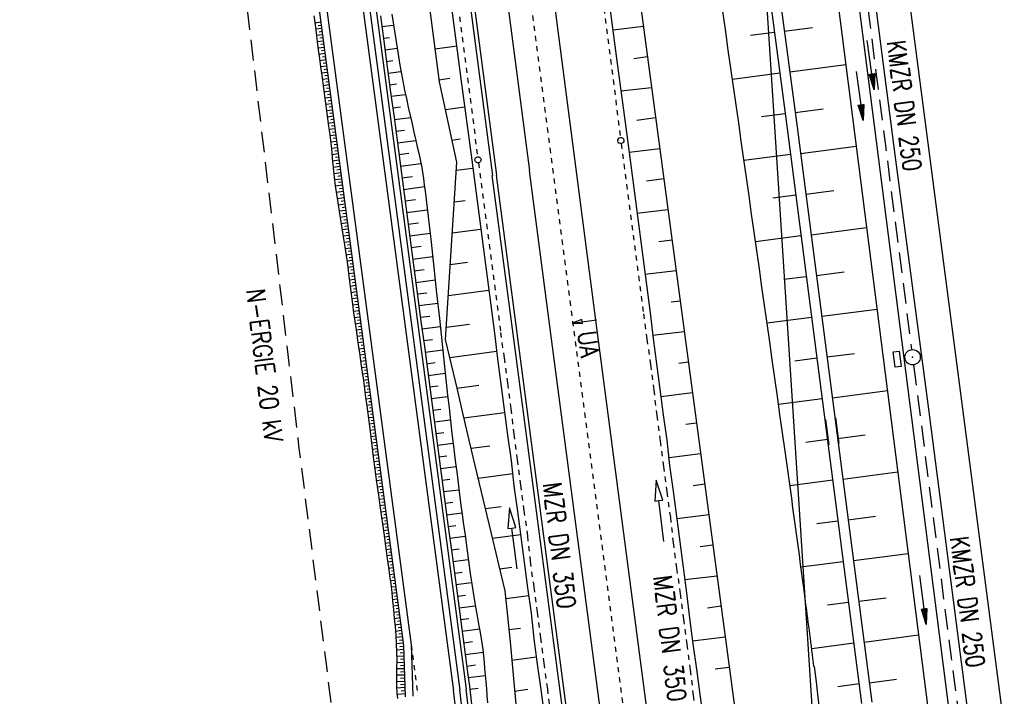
# Model space of a CAD drawing. Extents: x 446224 to 446791, y 446199 to 447379.
# Tile 46 of 113: x 446388 to 446484, y 446851 to 446917. Entities that reach past the tile are written whole.
import ezdxf
from ezdxf.enums import TextEntityAlignment as Align

# ---------------------------------------------------------------- set-up
doc = ezdxf.new("R2010")
doc.units = 0
doc.header["$LTSCALE"] = 2
doc.header["$MEASUREMENT"] = 0
for name, pattern in [('ACAD_ISO03W100', [0.5, 0.25, -0.25]), ('ACAD_ISO10W100W', [0.5, 0.25, -0.25]), ('AUSGEZOGEN', [0]), ('GESTRICH-X2', [1.5, 1, -0.5]), ('PUNKTX2', [0.5, 0.25, -0.25])]:
    doc.linetypes.add(name, pattern=pattern)
doc.layers.get('0').update_dxf_attribs({"linetype": 'AUSGEZOGEN'})
for name, color, linetype in [('201-GRENZL-BAB', 7, 'AUSGEZOGEN'), ('BOESCHG', 250, 'AUSGEZOGEN'), ('DB-Bahnachse', 7, 'CONTINUOUS'), ('DB-Böschungen', 15, 'CONTINUOUS'), ('DB-Gleisachse', 7, 'CONTINUOUS'), ('DB-Kabelanlagen', 15, 'CONTINUOUS'), ('DB-Tiefenentwässerung', 15, 'CONTINUOUS'), ('DB-Weg', 15, 'CONTINUOUS'), ('DB-Wegboeschungen', 15, 'CONTINUOUS'), ('FBRTOP', 250, 'AUSGEZOGEN'), ('KANAL', 7, 'GESTRICH-X2'), ('MS-UEBERFAHRT', 250, 'GESTRICH-X2'), ('MULDE', 250, 'AUSGEZOGEN'), ('PFEIL', 7, 'CONTINUOUS'), ('PFEILTOP', 200, 'AUSGEZOGEN'), ('SCHSYMBOL', 200, 'AUSGEZOGEN'), ('STROMLTG', 4, 'AUSGEZOGEN'), ('TEXTO', 4, 'CONTINUOUS')]:
    doc.layers.add(name, color=color, linetype=linetype)
doc.styles.add('ROMANS', font='romans.shx', dxfattribs={"width": 0.8})

# ---------------------------------------------------------------- blocks, each defined once
blk = doc.blocks.new('GST')
at = {"color": 0}
blk.add_circle((0, 0), 0.75, dxfattribs=at)
blk.add_point((0, 0), dxfattribs=at)
blk = doc.blocks.new('17')
blk.add_lwpolyline([(-0.755, -1.218), (0.748, -1.218), (0.748, -1.801), (-0.755, -1.801)], close=True)
blk.add_blockref('GST', (0, 0))
blk = doc.blocks.new('PFEIL2')
at = {"color": 0}
for p, q in [((0.88, 0.002), (-2.401, -0.012)), ((0.881, -0.271), (0.879, 0.276)), ((0.879, 0.276), (2.429, 0.009)), ((0.911, 0.27), (0.879, 0.265)), ((0.965, 0.261), (0.879, 0.246)), ((1.019, 0.252), (0.879, 0.228)), ((1.073, 0.242), (0.879, 0.209)), ((1.127, 0.233), (0.879, 0.191)), ((1.181, 0.224), (0.879, 0.172)), ((1.235, 0.214), (0.879, 0.154)), ((1.289, 0.205), (0.879, 0.135)), ((1.343, 0.196), (0.879, 0.117)), ((1.397, 0.187), (0.879, 0.098)), ((1.451, 0.177), (0.879, 0.08)), ((1.505, 0.168), (0.879, 0.061)), ((1.559, 0.159), (0.88, 0.043)), ((1.613, 0.149), (0.88, 0.024)), ((1.668, 0.14), (0.88, 0.006)), ((1.722, 0.131), (0.88, -0.013)), ((1.776, 0.121), (0.88, -0.031)), ((1.83, 0.112), (0.88, -0.05)), ((1.884, 0.103), (0.88, -0.068)), ((1.938, 0.094), (0.88, -0.087)), ((1.992, 0.084), (0.88, -0.105)), ((2.046, 0.075), (0.88, -0.124)), ((2.1, 0.066), (0.88, -0.142)), ((2.154, 0.056), (0.88, -0.161)), ((2.208, 0.047), (0.88, -0.179)), ((2.262, 0.038), (0.881, -0.198)), ((2.316, 0.029), (0.881, -0.216)), ((2.37, 0.019), (0.881, -0.235)), ((2.424, 0.01), (0.881, -0.253)), ((2.429, 0.009), (0.881, -0.271))]:
    blk.add_line(p, q, dxfattribs=at)

msp = doc.modelspace()

# ---------------------------------------------------------------- linework, layer by layer
at = {"layer": '201-GRENZL-BAB', "flags": 128}
msp.add_lwpolyline([(446465.591, 446840.528), (446459.498, 446934.801)], dxfattribs=at)
at = {"layer": 'BOESCHG'}
for p, q in [((446453.457, 446974.949), (446462.52, 446906.369)), ((446454.251, 446975.049), (446463.511, 446906.502)), ((446445.849, 446936.195), (446460.871, 446824.201)), ((446458.954, 446915.455), (446461.28, 446915.762)), ((446462.249, 446915.842), (446464.994, 446916.213)), ((446462.784, 446911.878), (446468.245, 446912.616)), ((446457.192, 446911.187), (446461.804, 446911.797)), ((446463.32, 446907.914), (446466.036, 446908.281)), ((446460.042, 446907.529), (446462.328, 446907.831)), ((446462.52, 446906.369), (446469.787, 446850.372)), ((446463.511, 446906.502), (446470.779, 446850.5)), ((446463.842, 446903.949), (446469.263, 446904.652)), ((446458.317, 446903.277), (446462.846, 446903.865)), ((446464.357, 446899.982), (446467.063, 446900.333)), ((446461.12, 446899.607), (446463.361, 446899.898)), ((446464.871, 446896.015), (446470.276, 446896.717)), ((446459.441, 446895.356), (446463.876, 446895.931)), ((446462.197, 446891.68), (446464.391, 446891.965)), ((446465.386, 446892.048), (446468.085, 446892.399)), ((446460.563, 446887.434), (446464.905, 446887.998)), ((446465.901, 446888.082), (446471.29, 446888.781)), ((446463.272, 446883.752), (446465.42, 446884.031)), ((446466.416, 446884.115), (446469.106, 446884.464)), ((446466.93, 446880.148), (446472.303, 446880.845)), ((446461.682, 446879.512), (446465.935, 446880.064)), ((446467.445, 446876.181), (446470.128, 446876.53)), ((446464.345, 446875.824), (446466.45, 446876.098)), ((446467.96, 446872.215), (446473.317, 446872.91)), ((446462.795, 446871.59), (446466.964, 446872.131)), ((446465.41, 446867.896), (446467.479, 446868.164)), ((446468.475, 446868.248), (446471.149, 446868.595)), ((446468.989, 446864.281), (446474.331, 446864.974)), ((446463.876, 446863.663), (446467.994, 446864.197)), ((446466.455, 446859.964), (446468.509, 446860.231)), ((446469.504, 446860.314), (446472.171, 446860.661)), ((446464.917, 446855.731), (446469.024, 446856.264)), ((446470.019, 446856.348), (446475.344, 446857.039)), ((446470.534, 446852.381), (446473.192, 446852.726)), ((446467.482, 446852.03), (446469.538, 446852.297))]:
    msp.add_line(p, q, dxfattribs=at)
for centre, radius, start, end in [((422273.795, 443466.927), 24427.436, 8.0198473, 8.1544568), ((444841.993, 446646.653), 1636.336, 7.499756, 8.019847), ((444749.354, 446634.457), 1729.774, 7.290774, 7.499756), ((861351.522, 499934.242), 418268.122, 187.29077382, 187.30421311)]:
    msp.add_arc(centre, radius, start, end, dxfattribs=at)
at = {"layer": 'DB-Bahnachse', "linetype": 'ACAD_ISO10W100W'}
msp.add_line((446435.638, 446933.229), (446448.338, 446836.112), dxfattribs=at)
at = {"layer": 'DB-Bahnachse', "linetype": 'Continuous'}
for p, q in [((446442.518, 446887.755), (446441.561, 446887.402)), ((446441.561, 446887.402), (446442.58, 446887.359)), ((446441.599, 446887.42), (446443.935, 446887.738)), ((446442.549, 446887.557), (446442.518, 446887.755)), ((446442.58, 446887.359), (446442.549, 446887.557)), ((446442.55, 446887.557), (446442.549, 446887.557))]:
    msp.add_line(p, q, dxfattribs=at)
at = {"layer": 'DB-Böschungen', "linetype": 'Continuous'}
for p, q in [((446442.677, 446937.987), (446445.901, 446913.195)), ((446427.506, 446936.002), (446430.73, 446911.211)), ((446425.375, 446935.716), (446428.599, 446910.925)), ((446445.579, 446915.977), (446448.514, 446916.323)), ((446430.355, 446914.389), (446428.174, 446914.097)), ((446445.901, 446913.195), (446446.965, 446905.266)), ((446448.914, 446913.347), (446447.57, 446913.167)), ((446428.573, 446911.123), (446429.663, 446911.269)), ((446428.599, 446910.925), (446430.307, 446903.082)), ((446430.73, 446911.211), (446431.794, 446903.282)), ((446446.327, 446910.024), (446449.313, 446910.37)), ((446431.103, 446908.436), (446429.22, 446908.183)), ((446449.711, 446907.4), (446447.872, 446907.154)), ((446429.817, 446905.236), (446430.659, 446905.349)), ((446446.965, 446905.266), (446449.175, 446888.411)), ((446447.124, 446904.077), (446450.113, 446904.409)), ((446431.794, 446903.282), (446434.005, 446886.426)), ((446430.307, 446903.082), (446429.191, 446885.831)), ((446431.9, 446902.489), (446430.265, 446902.27)), ((446450.509, 446901.454), (446448.818, 446901.227)), ((446430.069, 446899.216), (446431.159, 446899.363)), ((446447.872, 446898.124), (446450.908, 446898.48)), ((446432.648, 446896.536), (446429.873, 446896.163)), ((446451.307, 446895.507), (446450.012, 446895.333)), ((446429.678, 446893.11), (446431.362, 446893.336)), ((446448.67, 446892.177), (446451.704, 446892.544)), ((446433.446, 446890.589), (446429.482, 446890.057)), ((446452.104, 446889.56), (446451.207, 446889.44)), ((446449.175, 446888.411), (446449.458, 446885.926)), ((446429.286, 446887.004), (446431.565, 446887.31)), ((446434.005, 446886.426), (446434.287, 446883.942)), ((446449.418, 446886.224), (446452.501, 446886.601)), ((446429.191, 446885.831), (446429.771, 446883.386)), ((446449.458, 446885.926), (446449.791, 446883.448)), ((446434.194, 446884.635), (446429.635, 446884.024)), ((446429.771, 446883.386), (446430.351, 446880.942)), ((446434.287, 446883.942), (446434.62, 446881.464)), ((446449.791, 446883.448), (446450.123, 446880.971)), ((446452.902, 446883.614), (446451.955, 446883.486)), ((446430.331, 446881.09), (446432.462, 446881.376)), ((446434.62, 446881.464), (446434.952, 446878.986)), ((446430.351, 446880.942), (446430.931, 446878.497)), ((446450.123, 446880.971), (446450.455, 446878.493)), ((446450.216, 446880.277), (446453.299, 446880.653)), ((446430.931, 446878.497), (446431.518, 446876.003)), ((446434.992, 446878.689), (446431.028, 446878.157)), ((446434.952, 446878.986), (446435.284, 446876.508)), ((446450.455, 446878.493), (446450.788, 446876.015)), ((446453.7, 446877.667), (446452.653, 446877.526)), ((446466.256, 446878.039), (446466.588, 446875.562)), ((446467.247, 446878.172), (446467.579, 446875.695)), ((446435.284, 446876.508), (446435.617, 446874.03)), ((446431.518, 446876.003), (446432.098, 446873.558)), ((446431.724, 446875.223), (446433.557, 446875.469)), ((446450.788, 446876.015), (446451.07, 446873.531)), ((446451.014, 446874.33), (446454.097, 446874.704)), ((446432.098, 446873.558), (446432.679, 446871.114)), ((446435.617, 446874.03), (446435.9, 446871.546)), ((446451.07, 446873.531), (446451.403, 446871.053)), ((446435.79, 446872.742), (446432.42, 446872.29)), ((446435.9, 446871.546), (446436.232, 446869.068)), ((446454.497, 446871.72), (446453.352, 446871.566)), ((446432.679, 446871.114), (446433.259, 446868.669)), ((446451.403, 446871.053), (446451.735, 446868.575)), ((446433.116, 446869.356), (446434.652, 446869.563)), ((446433.259, 446868.669), (446433.839, 446866.225)), ((446436.232, 446869.068), (446436.564, 446866.59)), ((446451.762, 446868.377), (446454.895, 446868.756)), ((446451.735, 446868.575), (446452.068, 446866.097)), ((446436.538, 446866.789), (446433.812, 446866.423)), ((446433.839, 446866.225), (446434.419, 446863.78)), ((446436.564, 446866.59), (446436.897, 446864.113)), ((446452.068, 446866.097), (446452.4, 446863.619)), ((446455.295, 446865.773), (446454.05, 446865.606)), ((446436.897, 446864.113), (446437.229, 446861.635)), ((446434.419, 446863.78), (446434.999, 446861.336)), ((446434.508, 446863.49), (446435.698, 446863.649)), ((446452.4, 446863.619), (446452.732, 446861.142)), ((446452.56, 446862.43), (446455.693, 446862.807)), ((446434.999, 446861.336), (446435.282, 446858.851)), ((446437.229, 446861.635), (446437.562, 446859.157)), ((446452.732, 446861.142), (446453.015, 446858.657)), ((446437.336, 446860.842), (446435.105, 446860.543)), ((446437.562, 446859.157), (446437.844, 446856.672)), ((446456.092, 446859.827), (446454.749, 446859.646)), ((446435.282, 446858.851), (446435.515, 446856.36)), ((446453.015, 446858.657), (446453.348, 446856.179)), ((446435.405, 446857.556), (446436.545, 446857.709)), ((446435.515, 446856.36), (446435.748, 446853.869)), ((446437.844, 446856.672), (446438.177, 446854.195)), ((446453.308, 446856.477), (446456.49, 446856.859)), ((446453.348, 446856.179), (446453.68, 446853.701)), ((446438.084, 446854.888), (446435.655, 446854.563)), ((446435.748, 446853.869), (446435.982, 446851.378)), ((446438.177, 446854.195), (446438.509, 446851.717)), ((446453.68, 446853.701), (446454.012, 446851.224)), ((446456.89, 446853.88), (446455.497, 446853.693)), ((446435.955, 446851.576), (446437.244, 446851.749)), ((446438.509, 446851.717), (446438.841, 446849.239)), ((446435.982, 446851.378), (446436.215, 446848.887)), ((446454.012, 446851.224), (446454.345, 446848.746))]:
    msp.add_line(p, q, dxfattribs=at)
at = {"layer": 'DB-Gleisachse', "linetype": 'Continuous'}
for p, q in [((446439.191, 446923.412), (446443.931, 446886.944)), ((446434.729, 446922.828), (446437.419, 446902.258)), ((446437.378, 446902.253), (446439.469, 446886.356)), ((446443.931, 446886.944), (446452.175, 446824.319)), ((446439.469, 446886.356), (446447.714, 446823.732))]:
    msp.add_line(p, q, dxfattribs=at)
at = {"layer": 'DB-Kabelanlagen', "linetype": 'Continuous'}
for p, q in [((446431.506, 446922.407), (446434.196, 446901.837)), ((446431.11, 446922.355), (446433.8, 446901.785)), ((446433.759, 446901.777), (446435.85, 446885.88)), ((446434.155, 446901.829), (446436.247, 446885.933)), ((446436.247, 446885.932), (446444.492, 446823.308)), ((446435.85, 446885.88), (446444.095, 446823.256))]:
    msp.add_line(p, q, dxfattribs=at)
at = {"layer": 'DB-Tiefenentwässerung', "linetype": 'ACAD_ISO03W100'}
for p, q in [((446442.082, 446937.907), (446445.307, 446913.116)), ((446428.15, 446936.089), (446431.375, 446911.297)), ((446445.307, 446913.116), (446446.283, 446905.47)), ((446431.375, 446911.297), (446432.356, 446903.619)), ((446446.358, 446904.898), (446448.531, 446888.324)), ((446432.433, 446903.024), (446434.599, 446886.506)), ((446448.531, 446888.324), (446448.864, 446885.846)), ((446434.599, 446886.506), (446434.932, 446884.028)), ((446448.864, 446885.846), (446449.196, 446883.369)), ((446434.932, 446884.028), (446435.264, 446881.55)), ((446449.196, 446883.369), (446449.528, 446880.891)), ((446435.264, 446881.55), (446435.596, 446879.072)), ((446449.528, 446880.891), (446449.811, 446878.406)), ((446435.596, 446879.072), (446435.879, 446876.588)), ((446449.811, 446878.406), (446450.143, 446875.929)), ((446435.879, 446876.588), (446436.212, 446874.11)), ((446450.143, 446875.929), (446450.476, 446873.451)), ((446436.212, 446874.11), (446436.544, 446871.632)), ((446450.476, 446873.451), (446450.808, 446870.973)), ((446436.544, 446871.632), (446436.876, 446869.155)), ((446450.808, 446870.973), (446451.141, 446868.495)), ((446436.876, 446869.155), (446437.209, 446866.677)), ((446451.141, 446868.495), (446451.423, 446866.011)), ((446437.209, 446866.677), (446437.491, 446864.192)), ((446451.423, 446866.011), (446451.756, 446863.533)), ((446437.491, 446864.192), (446437.824, 446861.715)), ((446451.756, 446863.533), (446452.088, 446861.055)), ((446437.824, 446861.715), (446438.156, 446859.237)), ((446452.088, 446861.055), (446452.42, 446858.577)), ((446438.156, 446859.237), (446438.489, 446856.759)), ((446452.42, 446858.577), (446452.753, 446856.099)), ((446438.489, 446856.759), (446438.821, 446854.281)), ((446452.753, 446856.099), (446453.085, 446853.622)), ((446438.821, 446854.281), (446439.153, 446851.803)), ((446453.085, 446853.622), (446453.368, 446851.137)), ((446439.153, 446851.803), (446439.436, 446849.319)), ((446453.368, 446851.137), (446453.7, 446848.659))]:
    msp.add_line(p, q, dxfattribs=at)
at = {"layer": 'DB-Tiefenentwässerung', "linetype": 'Continuous'}
for p, q in [((446449.768, 446872.106), (446449.62, 446870.071)), ((446450.414, 446870.171), (446449.768, 446872.106)), ((446449.62, 446870.071), (446450.017, 446870.121)), ((446450.017, 446870.121), (446450.414, 446870.171)), ((446450.516, 446866.153), (446450.017, 446870.121)), ((446435.45, 446869.434), (446435.303, 446867.399)), ((446436.097, 446867.499), (446435.45, 446869.434)), ((446435.303, 446867.399), (446435.7, 446867.449)), ((446435.7, 446867.449), (446436.097, 446867.499)), ((446436.199, 446863.481), (446435.7, 446867.449))]:
    msp.add_line(p, q, dxfattribs=at)
for centre in [(446446.319, 446905.195), (446432.394, 446903.321)]:
    msp.add_ellipse(centre, major_axis=(0.212, 0.212), ratio=1, start_param=4.062603, end_param=10.345788, dxfattribs=at)
at = {"layer": 'DB-Weg', "linetype": 'Continuous'}
for p, q in [((446403.575, 447018.494), (446425.137, 446856.025)), ((446404.318, 447018.595), (446425.885, 446856.086)), ((446407.786, 447019.068), (446430.013, 446851.587)), ((446408.406, 447019.151), (446430.632, 446851.669)), ((446409.025, 447019.233), (446431.252, 446851.751)), ((446425.137, 446856.025), (446425.299, 446850.999)), ((446425.885, 446856.086), (446426.047, 446851.061))]:
    msp.add_line(p, q, dxfattribs=at)
at = {"layer": 'DB-Weg', "linetype": 'PUNKTX2'}
msp.add_line((446425.885, 446856.086), (446426.543, 446851.127), dxfattribs=at)
at = {"layer": 'DB-Weg', "linetype": 'Continuous'}
for major_axis, start_param, end_param in [((31.459, 4.292), -1.247995, -0.003656), ((32.077, 4.382), -0.140006, -0.003818), ((32.697, 4.461), -0.138658, -0.003659)]:
    msp.add_ellipse((446398.539, 446847.41), major_axis=major_axis, ratio=1, start_param=start_param, end_param=end_param, dxfattribs=at)
at = {"layer": 'DB-Wegboeschungen', "linetype": 'Continuous'}
for p, q in [((446416.391, 446917.33), (446416.512, 446916.505)), ((446417.082, 446916.72), (446416.492, 446916.644)), ((446422.893, 446917.349), (446423.222, 446914.871)), ((446423.983, 446917.494), (446424.193, 446916.261)), ((446416.512, 446916.505), (446416.621, 446915.679)), ((446417.163, 446916.109), (446416.575, 446916.033)), ((446416.621, 446915.679), (446416.722, 446914.852)), ((446417.122, 446916.414), (446416.828, 446916.376)), ((446417.203, 446915.803), (446416.909, 446915.765)), ((446423.033, 446916.3), (446424.162, 446916.444)), ((446424.193, 446916.261), (446424.392, 446915.026)), ((446417.244, 446915.498), (446416.653, 446915.422)), ((446416.722, 446914.852), (446416.824, 446914.025)), ((446417.325, 446914.887), (446416.727, 446914.81)), ((446417.284, 446915.192), (446416.987, 446915.154)), ((446423.183, 446915.167), (446423.765, 446915.242)), ((446423.222, 446914.871), (446423.551, 446912.393)), ((446424.392, 446915.026), (446424.517, 446914.202)), ((446417.406, 446914.276), (446416.802, 446914.198)), ((446416.824, 446914.025), (446416.932, 446913.198)), ((446417.365, 446914.581), (446417.065, 446914.543)), ((446417.447, 446913.971), (446417.144, 446913.932)), ((446423.333, 446914.035), (446424.519, 446914.186)), ((446424.517, 446914.202), (446424.642, 446913.378)), ((446417.487, 446913.665), (446416.881, 446913.587)), ((446416.932, 446913.198), (446417.045, 446912.373)), ((446417.568, 446913.054), (446416.962, 446912.976)), ((446417.528, 446913.36), (446417.224, 446913.321)), ((446423.484, 446912.902), (446424.088, 446912.979)), ((446424.642, 446913.378), (446424.773, 446912.555)), ((446417.045, 446912.373), (446417.159, 446911.547)), ((446417.649, 446912.443), (446417.046, 446912.366)), ((446417.609, 446912.749), (446417.306, 446912.71)), ((446417.69, 446912.138), (446417.389, 446912.099)), ((446423.551, 446912.393), (446423.88, 446909.914)), ((446423.634, 446911.77), (446424.882, 446911.929)), ((446424.773, 446912.555), (446424.995, 446911.323)), ((446417.73, 446911.832), (446417.131, 446911.755)), ((446417.159, 446911.547), (446417.328, 446910.309)), ((446417.811, 446911.221), (446417.214, 446911.145)), ((446417.771, 446911.527), (446417.472, 446911.488)), ((446417.852, 446910.916), (446417.554, 446910.878)), ((446424.995, 446911.323), (446425.243, 446910.095)), ((446417.892, 446910.611), (446417.297, 446910.534)), ((446417.328, 446910.309), (446417.494, 446909.07)), ((446417.974, 446910), (446417.379, 446909.923)), ((446417.933, 446910.305), (446417.636, 446910.267)), ((446423.784, 446910.637), (446424.44, 446910.721)), ((446425.243, 446910.095), (446425.422, 446909.278)), ((446418.055, 446909.389), (446417.462, 446909.312)), ((446417.494, 446909.07), (446417.662, 446907.831)), ((446418.014, 446909.694), (446417.717, 446909.656)), ((446418.095, 446909.083), (446417.799, 446909.045)), ((446423.88, 446909.914), (446424.209, 446907.436)), ((446423.934, 446909.505), (446425.332, 446909.683)), ((446425.422, 446909.278), (446425.605, 446908.462)), ((446418.136, 446908.778), (446417.544, 446908.702)), ((446418.217, 446908.167), (446417.627, 446908.091)), ((446418.176, 446908.472), (446417.881, 446908.434)), ((446424.085, 446908.372), (446424.834, 446908.468)), ((446425.605, 446908.462), (446425.789, 446907.646)), ((446417.662, 446907.831), (446417.83, 446906.592)), ((446418.298, 446907.556), (446417.71, 446907.48)), ((446418.257, 446907.862), (446417.963, 446907.824)), ((446418.338, 446907.251), (446418.045, 446907.213)), ((446424.209, 446907.436), (446424.538, 446904.958)), ((446424.235, 446907.239), (446425.834, 446907.444)), ((446425.789, 446907.646), (446425.969, 446906.829)), ((446418.379, 446906.945), (446417.792, 446906.87)), ((446417.83, 446906.592), (446417.939, 446905.766)), ((446418.46, 446906.334), (446417.874, 446906.259)), ((446418.419, 446906.64), (446418.126, 446906.602)), ((446424.385, 446906.107), (446425.233, 446906.215)), ((446425.969, 446906.829), (446426.149, 446906.012)), ((446417.939, 446905.766), (446418.042, 446904.939)), ((446418.541, 446905.723), (446417.954, 446905.648)), ((446418.5, 446906.029), (446418.207, 446905.991)), ((446418.582, 446905.418), (446418.287, 446905.38)), ((446424.536, 446904.974), (446426.333, 446905.204)), ((446426.149, 446906.012), (446426.334, 446905.196)), ((446426.334, 446905.196), (446426.478, 446904.585)), ((446418.622, 446905.112), (446418.03, 446905.036)), ((446418.042, 446904.939), (446418.134, 446904.111)), ((446418.703, 446904.502), (446418.101, 446904.424)), ((446418.663, 446904.807), (446418.364, 446904.769)), ((446418.744, 446904.196), (446418.438, 446904.157)), ((446424.538, 446904.958), (446424.867, 446902.48)), ((446426.478, 446904.585), (446426.621, 446903.974)), ((446418.134, 446904.111), (446418.195, 446903.488)), ((446418.784, 446903.891), (446418.164, 446903.811)), ((446418.195, 446903.488), (446418.252, 446902.866)), ((446418.865, 446903.28), (446418.221, 446903.197)), ((446418.825, 446903.585), (446418.509, 446903.545)), ((446424.686, 446903.842), (446425.641, 446903.964)), ((446426.621, 446903.974), (446426.757, 446903.362)), ((446426.757, 446903.362), (446426.88, 446902.747)), ((446418.252, 446902.866), (446418.311, 446902.243)), ((446418.946, 446902.669), (446418.278, 446902.583)), ((446418.906, 446902.974), (446418.578, 446902.932)), ((446418.987, 446902.363), (446418.647, 446902.32)), ((446424.836, 446902.709), (446426.838, 446902.965)), ((446424.867, 446902.48), (446425.196, 446900.001)), ((446426.88, 446902.747), (446426.984, 446902.131)), ((446418.311, 446902.243), (446418.377, 446901.621)), ((446419.027, 446902.058), (446418.339, 446901.969)), ((446418.377, 446901.621), (446418.483, 446900.795)), ((446419.109, 446901.447), (446418.409, 446901.357)), ((446419.068, 446901.752), (446418.72, 446901.708)), ((446424.987, 446901.577), (446426.008, 446901.707)), ((446426.984, 446902.131), (446427.075, 446901.513)), ((446427.075, 446901.513), (446427.157, 446900.893)), ((446418.483, 446900.795), (446418.604, 446899.97)), ((446419.19, 446900.836), (446418.49, 446900.746)), ((446419.149, 446901.142), (446418.799, 446901.096)), ((446419.23, 446900.531), (446418.882, 446900.486)), ((446425.137, 446900.444), (446427.18, 446900.705)), ((446427.157, 446900.893), (446427.235, 446900.272)), ((446419.271, 446900.225), (446418.579, 446900.136)), ((446418.604, 446899.97), (446418.733, 446899.146)), ((446419.352, 446899.614), (446418.673, 446899.527)), ((446419.311, 446899.92), (446418.968, 446899.876)), ((446425.196, 446900.001), (446425.525, 446897.523)), ((446425.287, 446899.312), (446426.306, 446899.442)), ((446427.235, 446900.272), (446427.342, 446899.445)), ((446427.342, 446899.445), (446427.448, 446898.619)), ((446418.733, 446899.146), (446418.928, 446897.911)), ((446419.433, 446899.003), (446418.769, 446898.918)), ((446419.392, 446899.309), (446419.057, 446899.266)), ((446419.473, 446898.698), (446419.145, 446898.656)), ((446425.438, 446898.179), (446427.47, 446898.439)), ((446427.448, 446898.619), (446427.549, 446897.792)), ((446419.514, 446898.393), (446418.865, 446898.309)), ((446418.928, 446897.911), (446419.128, 446896.677)), ((446419.595, 446897.782), (446418.962, 446897.7)), ((446419.554, 446898.087), (446419.234, 446898.046)), ((446419.636, 446897.476), (446419.323, 446897.436)), ((446425.525, 446897.523), (446425.853, 446895.045)), ((446427.549, 446897.792), (446427.643, 446896.964)), ((446419.676, 446897.171), (446419.06, 446897.091)), ((446419.128, 446896.677), (446419.264, 446895.855)), ((446419.757, 446896.56), (446419.16, 446896.483)), ((446419.717, 446896.865), (446419.413, 446896.826)), ((446425.588, 446897.046), (446426.597, 446897.175)), ((446427.643, 446896.964), (446427.732, 446896.135)), ((446419.838, 446895.949), (446419.261, 446895.875)), ((446419.264, 446895.855), (446419.398, 446895.032)), ((446419.798, 446896.254), (446419.504, 446896.217)), ((446419.879, 446895.643), (446419.595, 446895.607)), ((446425.738, 446895.914), (446427.728, 446896.168)), ((446427.732, 446896.135), (446427.819, 446895.306)), ((446419.919, 446895.338), (446419.361, 446895.266)), ((446419.398, 446895.032), (446419.523, 446894.208)), ((446420, 446894.727), (446419.456, 446894.657)), ((446419.96, 446895.033), (446419.684, 446894.997)), ((446425.853, 446895.045), (446426.182, 446892.567)), ((446425.888, 446894.781), (446426.868, 446894.906)), ((446427.819, 446895.306), (446427.953, 446894.063)), ((446419.523, 446894.208), (446419.636, 446893.382)), ((446420.081, 446894.116), (446419.546, 446894.047)), ((446420.041, 446894.422), (446419.771, 446894.387)), ((446420.122, 446893.811), (446419.855, 446893.776)), ((446426.039, 446893.649), (446427.971, 446893.896)), ((446427.953, 446894.063), (446428.089, 446892.82)), ((446420.162, 446893.505), (446419.628, 446893.437)), ((446419.636, 446893.382), (446419.739, 446892.555)), ((446420.244, 446892.894), (446419.706, 446892.825)), ((446420.203, 446893.2), (446419.935, 446893.165)), ((446428.089, 446892.82), (446428.224, 446891.577)), ((446419.739, 446892.555), (446419.838, 446891.727)), ((446420.325, 446892.284), (446419.78, 446892.213)), ((446419.838, 446891.727), (446419.991, 446890.487)), ((446420.284, 446892.589), (446420.014, 446892.554)), ((446420.365, 446891.978), (446420.091, 446891.943)), ((446426.182, 446892.567), (446426.511, 446890.088)), ((446426.189, 446892.516), (446427.142, 446892.638)), ((446420.406, 446891.673), (446419.854, 446891.602)), ((446420.487, 446891.062), (446419.929, 446890.99)), ((446420.446, 446891.367), (446420.169, 446891.331)), ((446420.527, 446890.756), (446420.247, 446890.72)), ((446426.339, 446891.384), (446428.219, 446891.624)), ((446428.224, 446891.577), (446428.358, 446890.333)), ((446419.991, 446890.487), (446420.154, 446889.247)), ((446420.568, 446890.451), (446420.005, 446890.378)), ((446420.649, 446889.84), (446420.084, 446889.767)), ((446420.608, 446890.145), (446420.326, 446890.109)), ((446426.49, 446890.251), (446427.416, 446890.369)), ((446426.511, 446890.088), (446426.84, 446887.61)), ((446428.358, 446890.333), (446428.628, 446887.847)), ((446420.154, 446889.247), (446420.268, 446888.422)), ((446420.73, 446889.229), (446420.166, 446889.156)), ((446420.689, 446889.534), (446420.407, 446889.498)), ((446420.771, 446888.924), (446420.489, 446888.887)), ((446426.64, 446889.119), (446428.465, 446889.352)), ((446420.811, 446888.618), (446420.251, 446888.546)), ((446420.268, 446888.422), (446420.387, 446887.597)), ((446420.892, 446888.007), (446420.338, 446887.936)), ((446420.852, 446888.313), (446420.573, 446888.277)), ((446426.79, 446887.986), (446427.689, 446888.101)), ((446420.387, 446887.597), (446420.507, 446886.772)), ((446420.973, 446887.396), (446420.426, 446887.326)), ((446420.933, 446887.702), (446420.657, 446887.666)), ((446421.014, 446887.091), (446420.742, 446887.056)), ((446426.84, 446887.61), (446427.169, 446885.132)), ((446426.941, 446886.853), (446428.712, 446887.08)), ((446428.628, 446887.847), (446428.898, 446885.361)), ((446420.507, 446886.772), (446420.686, 446885.535)), ((446421.054, 446886.785), (446420.515, 446886.716)), ((446421.135, 446886.174), (446420.604, 446886.106)), ((446421.095, 446886.48), (446420.827, 446886.445)), ((446420.686, 446885.535), (446420.867, 446884.298)), ((446421.216, 446885.564), (446420.692, 446885.496)), ((446421.176, 446885.869), (446420.912, 446885.835)), ((446421.257, 446885.258), (446420.997, 446885.225)), ((446427.091, 446885.721), (446427.963, 446885.832)), ((446427.169, 446885.132), (446427.498, 446882.654)), ((446428.898, 446885.361), (446429.168, 446882.875)), ((446421.298, 446884.953), (446420.781, 446884.886)), ((446420.867, 446884.298), (446420.989, 446883.474)), ((446421.379, 446884.342), (446420.87, 446884.276)), ((446421.338, 446884.647), (446421.082, 446884.614)), ((446421.419, 446884.036), (446421.167, 446884.004)), ((446427.241, 446884.588), (446428.958, 446884.807)), ((446421.46, 446883.731), (446420.96, 446883.667)), ((446420.989, 446883.474), (446421.11, 446882.649)), ((446421.541, 446883.12), (446421.05, 446883.057)), ((446421.5, 446883.425), (446421.253, 446883.394)), ((446427.391, 446883.456), (446428.236, 446883.564)), ((446421.11, 446882.649), (446421.227, 446881.824)), ((446421.622, 446882.509), (446421.139, 446882.447)), ((446421.581, 446882.815), (446421.338, 446882.783)), ((446421.662, 446882.204), (446421.422, 446882.173)), ((446427.498, 446882.654), (446427.827, 446880.175)), ((446427.542, 446882.323), (446429.205, 446882.535)), ((446429.168, 446882.875), (446429.303, 446881.632)), ((446421.703, 446881.898), (446421.225, 446881.837)), ((446421.227, 446881.824), (446421.337, 446880.998)), ((446421.784, 446881.287), (446421.307, 446881.226)), ((446421.743, 446881.593), (446421.505, 446881.562)), ((446427.692, 446881.191), (446428.51, 446881.295)), ((446429.303, 446881.632), (446429.438, 446880.389)), ((446421.337, 446880.998), (446421.444, 446880.172)), ((446421.865, 446880.676), (446421.387, 446880.615)), ((446421.824, 446880.982), (446421.586, 446880.951)), ((446421.906, 446880.371), (446421.666, 446880.34)), ((446427.827, 446880.175), (446428.156, 446877.697)), ((446427.842, 446880.058), (446429.451, 446880.263)), ((446429.438, 446880.389), (446429.571, 446879.146)), ((446421.444, 446880.172), (446421.549, 446879.345)), ((446421.946, 446880.065), (446421.465, 446880.004)), ((446422.027, 446879.455), (446421.543, 446879.392)), ((446421.549, 446879.345), (446421.709, 446878.105)), ((446421.987, 446879.76), (446421.745, 446879.729)), ((446422.108, 446878.844), (446421.622, 446878.781)), ((446422.068, 446879.149), (446421.825, 446879.118)), ((446422.149, 446878.538), (446421.905, 446878.507)), ((446427.993, 446878.925), (446428.783, 446879.026)), ((446429.571, 446879.146), (446429.707, 446877.903)), ((446422.189, 446878.233), (446421.701, 446878.17)), ((446421.709, 446878.105), (446421.871, 446876.866)), ((446422.27, 446877.622), (446421.78, 446877.559)), ((446422.23, 446877.927), (446421.985, 446877.896)), ((446422.311, 446877.316), (446422.066, 446877.285)), ((446428.143, 446877.793), (446429.697, 446877.991)), ((446428.156, 446877.697), (446428.485, 446875.219)), ((446429.707, 446877.903), (446429.848, 446876.661)), ((446422.351, 446877.011), (446421.86, 446876.948)), ((446421.871, 446876.866), (446422.192, 446874.386)), ((446422.433, 446876.4), (446421.94, 446876.337)), ((446422.392, 446876.706), (446422.146, 446876.674)), ((446428.293, 446876.66), (446429.06, 446876.758)), ((446429.848, 446876.661), (446430, 446875.42)), ((446422.514, 446875.789), (446422.019, 446875.726)), ((446422.473, 446876.095), (446422.226, 446876.063)), ((446422.554, 446875.484), (446422.306, 446875.452)), ((446428.444, 446875.528), (446429.962, 446875.722)), ((446430, 446875.42), (446430.108, 446874.593)), ((446422.595, 446875.178), (446422.098, 446875.114)), ((446422.676, 446874.567), (446422.177, 446874.503)), ((446422.635, 446874.873), (446422.386, 446874.841)), ((446428.485, 446875.219), (446428.813, 446872.74)), ((446428.594, 446874.395), (446429.351, 446874.492)), ((446430.108, 446874.593), (446430.217, 446873.767)), ((446422.192, 446874.386), (446422.353, 446873.147)), ((446422.757, 446873.956), (446422.256, 446873.892)), ((446422.716, 446874.262), (446422.467, 446874.23)), ((446422.797, 446873.651), (446422.546, 446873.619)), ((446428.744, 446873.263), (446430.258, 446873.456)), ((446430.217, 446873.767), (446430.323, 446872.941)), ((446422.838, 446873.346), (446422.335, 446873.281)), ((446422.353, 446873.147), (446422.516, 446871.907)), ((446422.919, 446872.735), (446422.415, 446872.67)), ((446422.878, 446873.04), (446422.627, 446873.008)), ((446428.813, 446872.74), (446429.142, 446870.262)), ((446430.323, 446872.941), (446430.422, 446872.113)), ((446423, 446872.124), (446422.496, 446872.059)), ((446422.516, 446871.907), (446422.686, 446870.669)), ((446422.959, 446872.429), (446422.707, 446872.397)), ((446423.041, 446871.818), (446422.789, 446871.786)), ((446428.894, 446872.13), (446429.646, 446872.226)), ((446430.422, 446872.113), (446430.519, 446871.285)), ((446423.081, 446871.513), (446422.579, 446871.448)), ((446423.162, 446870.902), (446422.663, 446870.838)), ((446422.686, 446870.669), (446422.859, 446869.431)), ((446423.122, 446871.207), (446422.871, 446871.175)), ((446423.203, 446870.596), (446422.954, 446870.564)), ((446429.045, 446870.998), (446430.531, 446871.187)), ((446430.519, 446871.285), (446430.62, 446870.458)), ((446423.243, 446870.291), (446422.748, 446870.227)), ((446423.324, 446869.68), (446422.833, 446869.617)), ((446423.284, 446869.986), (446423.037, 446869.954)), ((446429.142, 446870.262), (446429.471, 446867.784)), ((446429.195, 446869.865), (446429.934, 446869.959)), ((446430.62, 446870.458), (446430.728, 446869.632)), ((446430.728, 446869.632), (446430.843, 446868.807)), ((446422.859, 446869.431), (446423.202, 446866.955)), ((446423.405, 446869.069), (446422.918, 446869.007)), ((446423.365, 446869.375), (446423.12, 446869.343)), ((446423.446, 446868.764), (446423.203, 446868.733)), ((446429.345, 446868.732), (446430.826, 446868.922)), ((446430.843, 446868.807), (446430.959, 446867.981)), ((446423.486, 446868.458), (446423.003, 446868.396)), ((446423.568, 446867.847), (446423.088, 446867.786)), ((446423.527, 446868.153), (446423.286, 446868.122)), ((446429.471, 446867.784), (446429.8, 446865.306)), ((446430.959, 446867.981), (446431.13, 446866.743)), ((446423.649, 446867.237), (446423.172, 446867.175)), ((446423.202, 446866.955), (446423.372, 446865.716)), ((446423.608, 446867.542), (446423.369, 446867.511)), ((446423.689, 446866.931), (446423.451, 446866.9)), ((446429.496, 446867.6), (446430.24, 446867.695)), ((446431.13, 446866.743), (446431.298, 446865.504)), ((446423.73, 446866.626), (446423.256, 446866.565)), ((446423.811, 446866.015), (446423.339, 446865.954)), ((446423.77, 446866.32), (446423.534, 446866.29)), ((446429.646, 446866.467), (446431.141, 446866.658)), ((446423.372, 446865.716), (446423.545, 446864.478)), ((446423.892, 446865.404), (446423.424, 446865.344)), ((446423.851, 446865.709), (446423.616, 446865.679)), ((446423.932, 446865.098), (446423.699, 446865.068)), ((446429.796, 446865.335), (446430.546, 446865.43)), ((446429.8, 446865.306), (446430.129, 446862.827)), ((446431.298, 446865.504), (446431.465, 446864.266)), ((446423.973, 446864.793), (446423.509, 446864.733)), ((446423.545, 446864.478), (446423.663, 446863.653)), ((446424.054, 446864.182), (446423.596, 446864.123)), ((446424.013, 446864.487), (446423.783, 446864.458)), ((446424.095, 446863.877), (446423.867, 446863.847)), ((446429.947, 446864.202), (446431.448, 446864.394)), ((446431.465, 446864.266), (446431.637, 446863.027)), ((446423.663, 446863.653), (446423.78, 446862.828)), ((446424.136, 446863.571), (446423.683, 446863.513)), ((446424.217, 446862.96), (446423.769, 446862.903)), ((446424.176, 446863.266), (446423.951, 446863.237)), ((446430.097, 446863.07), (446430.85, 446863.166)), ((446431.637, 446863.027), (446431.819, 446861.79)), ((446423.78, 446862.828), (446423.889, 446862.002)), ((446424.297, 446862.349), (446423.852, 446862.292)), ((446423.889, 446862.002), (446423.987, 446861.174)), ((446424.257, 446862.655), (446424.034, 446862.626)), ((446424.338, 446862.044), (446424.114, 446862.015)), ((446430.129, 446862.827), (446430.458, 446860.349)), ((446430.247, 446861.937), (446431.767, 446862.131)), ((446424.378, 446861.738), (446423.928, 446861.68)), ((446423.987, 446861.174), (446424.076, 446860.345)), ((446424.458, 446861.127), (446423.999, 446861.068)), ((446424.418, 446861.433), (446424.191, 446861.404)), ((446431.819, 446861.79), (446432.015, 446860.556)), ((446424.538, 446860.516), (446424.064, 446860.455)), ((446424.076, 446860.345), (446424.159, 446859.516)), ((446424.498, 446860.822), (446424.265, 446860.792)), ((446424.579, 446860.212), (446424.337, 446860.18)), ((446430.397, 446860.804), (446431.17, 446860.903)), ((446430.458, 446860.349), (446430.787, 446857.871)), ((446432.015, 446860.556), (446432.156, 446859.734)), ((446424.62, 446859.908), (446424.127, 446859.84)), ((446424.159, 446859.516), (446424.239, 446858.685)), ((446424.704, 446859.298), (446424.187, 446859.225)), ((446424.662, 446859.603), (446424.41, 446859.568)), ((446430.548, 446859.672), (446432.132, 446859.874)), ((446432.156, 446859.734), (446432.303, 446858.913)), ((446424.239, 446858.685), (446424.312, 446857.855)), ((446424.789, 446858.688), (446424.246, 446858.611)), ((446424.747, 446858.993), (446424.482, 446858.955)), ((446424.831, 446858.381), (446424.552, 446858.343)), ((446430.698, 446858.539), (446431.516, 446858.644)), ((446432.303, 446858.913), (446432.454, 446858.092)), ((446424.873, 446858.075), (446424.3, 446857.999)), ((446424.312, 446857.855), (446424.376, 446857.023)), ((446424.951, 446857.461), (446424.35, 446857.387)), ((446424.913, 446857.767), (446424.619, 446857.73)), ((446424.988, 446857.152), (446424.68, 446857.117)), ((446430.787, 446857.871), (446431.116, 446855.393)), ((446430.848, 446857.407), (446432.54, 446857.623)), ((446432.454, 446858.092), (446432.604, 446857.271)), ((446432.604, 446857.271), (446432.744, 446856.449)), ((446424.376, 446857.023), (446424.427, 446856.187)), ((446425.021, 446856.844), (446424.393, 446856.776)), ((446425.081, 446856.225), (446424.427, 446856.166)), ((446424.427, 446856.187), (446424.459, 446855.351)), ((446425.052, 446856.535), (446424.732, 446856.503)), ((446430.999, 446856.274), (446431.868, 446856.385)), ((446432.744, 446856.449), (446432.864, 446855.624)), ((446425.13, 446855.604), (446424.453, 446855.557)), ((446424.459, 446855.351), (446424.469, 446854.513)), ((446425.106, 446855.914), (446424.774, 446855.888)), ((446425.15, 446855.293), (446424.806, 446855.273)), ((446431.116, 446855.393), (446431.28, 446854.153)), ((446431.149, 446855.142), (446432.895, 446855.365)), ((446432.864, 446855.624), (446432.934, 446855.003)), ((446424.469, 446854.513), (446424.461, 446853.882)), ((446425.168, 446854.983), (446424.467, 446854.947)), ((446425.195, 446854.361), (446424.468, 446854.336)), ((446425.183, 446854.671), (446424.826, 446854.657)), ((446432.934, 446855.003), (446432.992, 446854.381)), ((446432.992, 446854.381), (446433.043, 446853.757)), ((446424.461, 446853.882), (446424.449, 446853.251)), ((446425.214, 446853.742), (446424.458, 446853.723)), ((446425.205, 446854.051), (446424.834, 446854.04)), ((446425.222, 446853.434), (446424.837, 446853.424)), ((446431.28, 446854.153), (446431.445, 446852.914)), ((446431.299, 446854.009), (446432.152, 446854.118)), ((446433.043, 446853.757), (446433.094, 446853.133)), ((446424.449, 446853.251), (446424.445, 446852.62)), ((446424.445, 446852.62), (446424.46, 446851.99)), ((446425.23, 446853.127), (446424.447, 446853.105)), ((446425.249, 446852.516), (446424.447, 446852.483)), ((446425.238, 446852.821), (446424.842, 446852.808)), ((446431.445, 446852.914), (446431.56, 446852.045)), ((446431.45, 446852.877), (446433.098, 446853.087)), ((446433.094, 446853.133), (446433.152, 446852.459)), ((446433.152, 446852.459), (446433.211, 446851.785)), ((446424.46, 446851.99), (446424.498, 446851.41)), ((446425.277, 446851.906), (446424.467, 446851.861)), ((446424.498, 446851.41), (446424.553, 446850.83)), ((446425.262, 446852.21), (446424.857, 446852.192)), ((446425.296, 446851.602), (446424.891, 446851.576)), ((446431.56, 446852.045), (446431.667, 446851.175)), ((446431.597, 446851.751), (446432.397, 446851.846)), ((446433.211, 446851.785), (446433.265, 446851.111)), ((446425.317, 446851.299), (446424.513, 446851.239)), ((446431.667, 446851.175), (446431.756, 446850.303)), ((446433.265, 446851.111), (446433.309, 446850.437))]:
    msp.add_line(p, q, dxfattribs=at)
at = {"layer": 'FBRTOP'}
msp.add_line((446473.818, 446923.561), (446483.499, 446849.188), dxfattribs=at)
at = {"layer": 'FBRTOP', "flags": 128}
msp.add_lwpolyline([(446499.339, 446706.442), (446495.919, 446730.809), (446492.494, 446755.456), (446489.225, 446780.183), (446485.99, 446804.885), (446482.751, 446829.618), (446479.532, 446854.373), (446476.321, 446879.03), (446473.064, 446903.8), (446469.863, 446928.475), (446466.651, 446953.235), (446463.452, 446977.727), (446460.224, 447002.447), (446456.998, 447027.2), (446453.773, 447051.822)], dxfattribs=at)
at = {"layer": 'KANAL'}
for p, q in [((446468.469, 446932.969), (446474.656, 446884.844)), ((446474.844, 446883.344), (446480.906, 446836.219))]:
    msp.add_line(p, q, dxfattribs=at)
at = {"layer": 'MS-UEBERFAHRT', "flags": 128}
for points in [[(446492.682, 446901.867, 0.000014), (446491.96, 446907.415, 0.000123), (446491.876, 446908.062, 0.00001), (446486.21, 446951.435, -0.000105), (446485.698, 446955.364), (446479.621, 447002.201, -0.000148), (446478.344, 447012.069, -0.000062), (446475.294, 447035.706)], [(446471.1, 447035.186, -0.000104), (446471.998, 447028.452, -0.000808), (446472.112, 447027.586, -0.000034), (446477.836, 446983.49, 0.000191), (446478.85, 446975.695, 0.000074), (446479.33, 446972.021, -0.000007), (446484.689, 446931.049, -0.000393), (446485.792, 446922.564, -0.000157), (446488.526, 446901.347)]]:
    msp.add_lwpolyline(points, format="xyb", dxfattribs=at)
at = {"layer": 'MULDE'}
for points in [[(446446.466, 447075.454), (446449.303, 447059.783), (446452.91, 447032.672), (446477.681, 446838.746), (446479.068, 446830.654), (446487.417, 446766.167), (446496.305, 446700.905), (446505.628, 446634.919), (446506.115, 446631.186)], [(446461.242, 446983.231), (446479.659, 446839.042), (446480.192, 446835.937)]]:
    msp.add_lwpolyline(points, dxfattribs=at)
at = {"layer": 'STROMLTG', "linetype": 'GESTRICH-X2', "flags": 128}
msp.add_lwpolyline([(446661.027, 446521.236), (446610.028, 446550.175), (446569.736, 446573.397), (446566.04, 446575.86), (446558.147, 446578.289), (446510.256, 446571.584), (446483.455, 446567.982), (446480.78, 446567.461), (446472.145, 446566.607), (446460.944, 446565.795), (446460.26, 446566.778), (446459.234, 446575.153), (446456.628, 446598.926), (446451.977, 446627.651), (446449.062, 446644.374), (446446.957, 446656.017), (446440.225, 446691.73), (446433.765, 446726.345), (446427.041, 446775.04), (446420.765, 446829.114), (446414.949, 446875.448), (446409.837, 446918.77), (446409.691, 446934.861), (446410.243, 446956.863), (446411.11, 446965.53), (446409.52, 446986.473), (446406.775, 447010.16), (446400.593, 447053.593), (446394.865, 447095.832), (446392.255, 447109.822), (446389.123, 447133.297), (446387.727, 447145.049)], dxfattribs=at)

# ---------------------------------------------------------------- block references
at = {"layer": 'PFEIL'}
for p, rotation in [((446469.614, 446909.546), 277.320300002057), ((446475.764, 446860.458), 277.3125000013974)]:
    msp.add_blockref('PFEIL2', p, dxfattribs=dict(at, rotation=rotation))
at = {"layer": 'PFEILTOP', "rotation": 277.9106549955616}
msp.add_blockref('PFEIL2', (446470.67, 446912.553), dxfattribs=at)
at = {"layer": 'SCHSYMBOL', "rotation": 277.4164}
msp.add_blockref('17', (446474.751, 446884.089), dxfattribs=at)

# ---------------------------------------------------------------- texts
at = {"layer": 'DB-Bahnachse', "linetype": 'Continuous', "style": 'ROMANS', "oblique": 360, "width": 0.8337}
msp.add_text('UA', height=1.8, rotation=277.92432, dxfattribs=at).set_placement((446442.088, 446886.504))
at = {"layer": 'DB-Tiefenentwässerung', "linetype": 'Continuous', "style": 'ROMANS', "oblique": 360, "width": 0.8}
for p in [(446438.718, 446871.774), (446449.486, 446862.717)]:
    msp.add_text('MZR DN 350', height=1.8, rotation=276.77, dxfattribs=at).set_placement(p)
at = {"layer": 'STROMLTG', "style": 'ROMANS', "width": 0.8}
msp.add_text('N-ERGIE 20 kV', height=1.8, rotation=276.95844, dxfattribs=at).set_placement((446409.795, 446890.631))
at = {"layer": 'TEXTO', "style": 'ROMANS', "width": 0.75}
for rotation, p in [(277.3203, (446473.052, 446908.473)), (277.3125, (446479.214, 446860.142))]:
    msp.add_text('KMZR DN 250', height=1.8, rotation=rotation, dxfattribs=at).set_placement(p, align=Align.CENTER)

doc.saveas('drawing.dxf')
